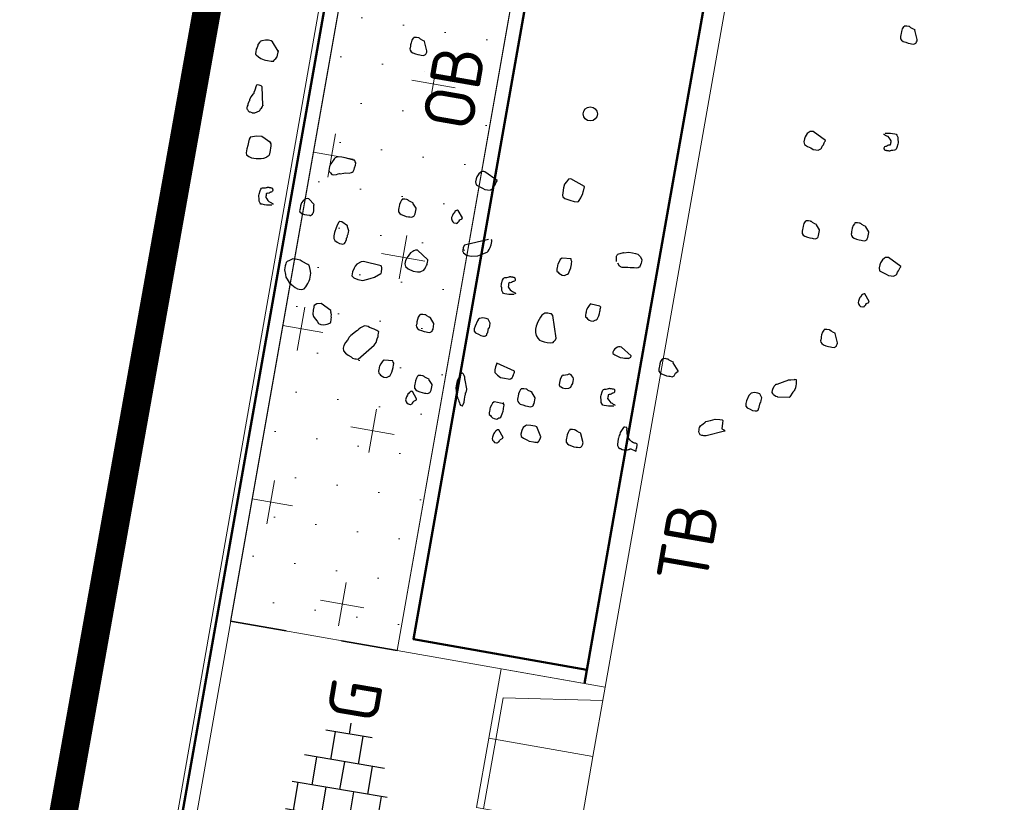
# Model space of a CAD drawing. Header units: metres. Extents: x 2514 to 227642, y 1683 to 852646.
# Tile 109 of 256: x 113808.42 to 113815.41, y 426261.75 to 426267.31. Entities that reach past the tile are written whole.
import ezdxf
from ezdxf.enums import TextEntityAlignment as Align
from ezdxf.lldxf.tags import DXFTag

# ---------------------------------------------------------------- set-up
doc = ezdxf.new("R2010")
doc.units = ezdxf.units.M
doc.linetypes.add('XX-CENTER', pattern=[8, 5, -1, 1, -1])
doc.linetypes.add('ZZ-HIDDEN-SO', pattern=[4, 2, -2])
for name, color, linetype, lineweight in [('B-WE-KG-GRENS_PERCEEL-GV', 252, 'KG-PERCEEL', 18), ('N-WE-GR-BOMENZAND-A-200', 32, 'Continuous', 18), ('N-WE-GR-BOMENZAND-G', 30, 'Continuous', 35), ('N-WE-GR-BOOM-S', 94, 'Continuous', 25), ('N-WE-KG-WERKGRENS-G', 7, 'XX-CENTER', 35), ('N-WE-VH-KANTOPSLUITING-T18', 1, 'Continuous', 18), ('N-WE-VH-KANTOPSLUITING_ACHTERKANTBAND-G', 1, 'Continuous', 50), ('N-WE-VH-KANTOPSLUITING_ELEMENT_INRIT-S', 2, 'Continuous', 9), ('N-WE-VH-KANTOPSLUITING_OPSLUITBAND_100X200-G', 1, 'Continuous', 18), ('N-WE-VH-KANTOPSLUITING_TROTTOIRBAND_130 150-G', 2, 'Continuous', 13), ('N-WE-VH-MATERIAALGRENS-G', 7, 'ZZ-HIDDEN-SO', 35), ('N-WE-VH-VERHARDING_TEGEL-S', 1, 'Continuous', 25)]:
    doc.layers.add(name, color=color, linetype=linetype, lineweight=lineweight)
doc.styles.add('NLCS-ISO', font='NLCS-ISO.ttf', dxfattribs={"height": 1.8})
doc.styles.add('NLCS-ISO-M200-T18', font='NLCS-ISO.ttf', dxfattribs={"height": 0.36})
doc.styles.get("Standard").update_dxf_attribs({"font": 'romans'})
tags = doc.linetypes.add('KG-PERCEEL', pattern='A,5.5,-2,["P",Standard,S=1.8,R=0,X=-0.5,Y=-0.9],-2,5.5,-2,[5,NLCS.SHX,S=0.75,R=0,X=0,Y=0],-2', length=19).pattern_tags.tags
tags[6] = DXFTag(74, 10)

# ---------------------------------------------------------------- blocks, each defined once
blk = doc.blocks.new('SVH-TEGEL_200X200_HALFST_KL-SO')
for p, q in [((0, -1.784), (0, 1.784)), ((-1, 1.5), (-2, 1.5)), ((-2, -1.441), (-2, 1.441)), ((-1, -1.705), (-1, 1.705)), ((1, 1.5), (0, 1.5)), ((1, -1.705), (1, 1.705)), ((2, -1.441), (2, 1.441)), ((-2, 1), (-3, 1)), ((-3, -0.835), (-3, 0.835)), ((0, 1), (-1, 1)), ((2, 1), (1, 1)), ((3, -0.835), (3, 0.835)), ((-3, 0.5), (-3.259, 0.5)), ((-1, 0.5), (-2, 0.5)), ((1, 0.5), (0, 0.5)), ((3, 0.5), (2, 0.5)), ((-2, 0), (-3, 0)), ((0, 0), (-1, 0)), ((2, 0), (1, 0)), ((3.395, 0), (3, 0)), ((-3, -0.5), (-3.259, -0.5)), ((-1, -0.5), (-2, -0.5)), ((1, -0.5), (0, -0.5)), ((3, -0.5), (2, -0.5)), ((-2, -1), (-2.811, -1)), ((0, -1), (-1, -1)), ((2, -1), (1, -1)), ((-1, -1.5), (-1.837, -1.5)), ((1, -1.5), (0, -1.5))]:
    blk.add_line(p, q)
at = {"style": 'NLCS-ISO'}
blk.add_attdef('FORMAAT', text='', height=1.8, dxfattribs=at).set_placement((-3.359, 0), align=Align.MIDDLE_RIGHT)
blk.add_attdef('KLEUR', text='', height=1.8, dxfattribs=at).set_placement((3.495, 0), align=Align.MIDDLE_LEFT)
at = {"style": 'NLCS-ISO', "flags": 1}
blk.add_attdef('FUNCTIE', text='', height=1.8, dxfattribs=at).set_placement((0.116, -3.585), align=Align.MIDDLE_CENTER)
blk = doc.blocks.new('SGR-BOOM_11')
at = {"flags": 128}
for points in [[(4.39, 1.844), (4.335, 1.968), (4.335, 1.975), (4.31, 1.981), (4.273, 1.993), (4.254, 2.005), (4.248, 2.005), (4.242, 2.005), (4.211, 2.005), (4.18, 1.999), (4.173, 1.999), (4.173, 1.993), (4.167, 1.987), (4.155, 1.956), (4.149, 1.919), (4.149, 1.888), (4.149, 1.869), (4.149, 1.844), (4.149, 1.832), (4.155, 1.813), (4.173, 1.795), (4.198, 1.783), (4.235, 1.776), (4.273, 1.77), (4.303, 1.77), (4.322, 1.77), (4.353, 1.77), (4.372, 1.783), (4.378, 1.789), (4.384, 1.795), (4.384, 1.807), (4.39, 1.826), (4.39, 1.838), (4.39, 1.844)], [(-2.44, 0.482), (-2.496, 0.606), (-2.496, 0.612), (-2.521, 0.618), (-2.558, 0.631), (-2.576, 0.643), (-2.583, 0.643), (-2.589, 0.643), (-2.62, 0.643), (-2.651, 0.637), (-2.657, 0.637), (-2.657, 0.631), (-2.663, 0.624), (-2.675, 0.594), (-2.682, 0.556), (-2.682, 0.525), (-2.682, 0.507), (-2.682, 0.482), (-2.682, 0.47), (-2.675, 0.451), (-2.657, 0.432), (-2.632, 0.42), (-2.595, 0.414), (-2.558, 0.408), (-2.527, 0.408), (-2.508, 0.408), (-2.477, 0.408), (-2.459, 0.42), (-2.453, 0.426), (-2.446, 0.432), (-2.446, 0.445), (-2.44, 0.464), (-2.44, 0.476), (-2.44, 0.482)], [(3.354, 0.207), (3.162, 0.3), (3.144, 0.3), (3.113, 0.294), (3.107, 0.282), (3.082, 0.257), (3.063, 0.207), (3.057, 0.176), (3.057, 0.133), (3.07, 0.096), (3.119, 0.077), (3.169, 0.065), (3.206, 0.052), (3.28, 0.052), (3.286, 0.059), (3.311, 0.077), (3.317, 0.09), (3.323, 0.12), (3.336, 0.139), (3.342, 0.17), (3.348, 0.189), (3.354, 0.201), (3.354, 0.207)], [(0.099, -1.029), (-0.112, -0.955), (-0.143, -0.967), (-0.167, -1.01), (-0.186, -1.047), (-0.192, -1.097), (-0.192, -1.171), (-0.192, -1.203), (-0.18, -1.227), (-0.149, -1.246), (-0.075, -1.258), (-0.013, -1.264), (0.031, -1.264), (0.049, -1.252), (0.055, -1.239), (0.074, -1.196), (0.08, -1.171), (0.092, -1.134), (0.092, -1.103), (0.092, -1.097), (0.099, -1.035), (0.099, -1.029)], [(3.492, -1.06), (3.437, -0.998), (3.437, -0.992), (3.412, -0.986), (3.375, -0.973), (3.356, -0.961), (3.35, -0.961), (3.344, -0.961), (3.313, -0.961), (3.282, -0.967), (3.276, -0.967), (3.276, -0.973), (3.269, -0.979), (3.257, -1.01), (3.251, -1.047), (3.251, -1.079), (3.251, -1.097), (3.251, -1.122), (3.251, -1.134), (3.257, -1.153), (3.276, -1.171), (3.3, -1.184), (3.338, -1.19), (3.375, -1.196), (3.406, -1.196), (3.424, -1.196), (3.455, -1.196), (3.474, -1.184), (3.48, -1.178), (3.486, -1.171), (3.486, -1.159), (3.492, -1.14), (3.492, -1.066), (3.492, -1.06)], [(4.186, -0.967), (4.13, -0.905), (4.13, -0.899), (4.105, -0.893), (4.068, -0.88), (4.05, -0.868), (4.044, -0.868), (4.037, -0.868), (4.006, -0.868), (3.975, -0.874), (3.969, -0.874), (3.969, -0.88), (3.963, -0.887), (3.95, -0.917), (3.944, -0.955), (3.944, -0.986), (3.944, -1.004), (3.944, -1.029), (3.944, -1.041), (3.95, -1.06), (3.969, -1.079), (3.994, -1.091), (4.031, -1.097), (4.068, -1.103), (4.099, -1.103), (4.118, -1.103), (4.149, -1.103), (4.167, -1.091), (4.173, -1.085), (4.18, -1.079), (4.18, -1.066), (4.186, -1.047), (4.186, -0.973), (4.186, -0.967)], [(-1.14, -1.159), (-1.332, -1.066), (-1.35, -1.066), (-1.381, -1.072), (-1.387, -1.085), (-1.412, -1.109), (-1.431, -1.159), (-1.437, -1.19), (-1.437, -1.233), (-1.425, -1.27), (-1.375, -1.289), (-1.325, -1.302), (-1.288, -1.314), (-1.214, -1.314), (-1.208, -1.307), (-1.183, -1.289), (-1.177, -1.277), (-1.171, -1.246), (-1.158, -1.227), (-1.152, -1.196), (-1.146, -1.178), (-1.14, -1.165), (-1.14, -1.159)], [(4.716, -1.371), (4.524, -1.278), (4.506, -1.278), (4.475, -1.285), (4.469, -1.297), (4.444, -1.322), (4.425, -1.371), (4.419, -1.402), (4.419, -1.446), (4.431, -1.483), (4.481, -1.501), (4.531, -1.514), (4.568, -1.526), (4.642, -1.526), (4.648, -1.52), (4.673, -1.501), (4.679, -1.489), (4.685, -1.458), (4.698, -1.44), (4.704, -1.409), (4.71, -1.39), (4.716, -1.377), (4.716, -1.371)], [(-2.205, -1.747), (-2.261, -1.685), (-2.261, -1.679), (-2.285, -1.673), (-2.323, -1.661), (-2.341, -1.648), (-2.347, -1.648), (-2.354, -1.648), (-2.384, -1.648), (-2.416, -1.654), (-2.422, -1.654), (-2.422, -1.661), (-2.428, -1.667), (-2.44, -1.698), (-2.446, -1.735), (-2.446, -1.766), (-2.446, -1.785), (-2.446, -1.809), (-2.446, -1.821), (-2.44, -1.84), (-2.422, -1.859), (-2.397, -1.871), (-2.36, -1.877), (-2.323, -1.884), (-2.292, -1.884), (-2.273, -1.884), (-2.242, -1.884), (-2.224, -1.871), (-2.217, -1.865), (-2.211, -1.859), (-2.211, -1.846), (-2.205, -1.828), (-2.205, -1.753), (-2.205, -1.747)], [(-1.534, -1.768), (-1.61, -1.673), (-1.617, -1.673), (-1.623, -1.673), (-1.635, -1.679), (-1.641, -1.685), (-1.654, -1.698), (-1.654, -1.704), (-1.666, -1.722), (-1.672, -1.735), (-1.678, -1.76), (-1.685, -1.791), (-1.685, -1.809), (-1.672, -1.834), (-1.66, -1.846), (-1.641, -1.859), (-1.61, -1.859), (-1.604, -1.859), (-1.586, -1.846), (-1.586, -1.84), (-1.579, -1.834), (-1.573, -1.821), (-1.573, -1.815), (-1.567, -1.803), (-1.534, -1.78), (-1.534, -1.774), (-1.534, -1.768)], [(-3.642, -1.945), (-3.728, -1.877), (-3.747, -1.877), (-3.772, -1.884), (-3.784, -1.896), (-3.803, -1.921), (-3.821, -1.952), (-3.827, -1.995), (-3.827, -2.038), (-3.827, -2.069), (-3.821, -2.082), (-3.79, -2.1), (-3.753, -2.107), (-3.716, -2.107), (-3.679, -2.107), (-3.673, -2.107), (-3.666, -2.107), (-3.642, -2.082), (-3.635, -2.069), (-3.629, -2.057), (-3.629, -2.032), (-3.642, -1.964), (-3.642, -1.958), (-3.642, -1.945)], [(4.359, -1.94), (4.283, -1.845), (4.277, -1.845), (4.27, -1.845), (4.258, -1.852), (4.252, -1.858), (4.239, -1.87), (4.239, -1.876), (4.227, -1.895), (4.221, -1.907), (4.215, -1.932), (4.209, -1.963), (4.209, -1.981), (4.221, -2.006), (4.233, -2.019), (4.252, -2.031), (4.283, -2.031), (4.289, -2.031), (4.308, -2.019), (4.308, -2.013), (4.314, -2.006), (4.32, -1.994), (4.32, -1.988), (4.326, -1.975), (4.359, -1.952), (4.359, -1.946), (4.359, -1.94)], [(0.086, -2.076), (-0.037, -2.088), (-0.044, -2.088), (-0.05, -2.094), (-0.062, -2.112), (-0.075, -2.144), (-0.087, -2.181), (-0.087, -2.2), (-0.087, -2.212), (-0.087, -2.23), (-0.087, -2.255), (-0.081, -2.28), (-0.062, -2.292), (-0.05, -2.305), (-0.025, -2.317), (0, -2.323), (0.037, -2.323), (0.062, -2.305), (0.074, -2.299), (0.086, -2.286), (0.099, -2.236), (0.105, -2.2), (0.105, -2.168), (0.105, -2.156), (0.105, -2.137), (0.105, -2.107), (0.092, -2.094), (0.086, -2.076)], [(-3.121, -2.162), (-3.208, -2.119), (-3.239, -2.119), (-3.245, -2.119), (-3.251, -2.131), (-3.264, -2.168), (-3.276, -2.218), (-3.289, -2.286), (-3.289, -2.335), (-3.282, -2.373), (-3.264, -2.398), (-3.227, -2.416), (-3.189, -2.428), (-3.159, -2.428), (-3.14, -2.428), (-3.121, -2.416), (-3.115, -2.398), (-3.109, -2.379), (-3.103, -2.354), (-3.103, -2.335), (-3.097, -2.323), (-3.097, -2.305), (-3.097, -2.292), (-3.097, -2.28), (-3.09, -2.274), (-3.09, -2.249), (-3.09, -2.23), (-3.121, -2.175), (-3.121, -2.162)], [(-1.914, -2.441), (-2.081, -2.329), (-2.112, -2.335), (-2.131, -2.348), (-2.143, -2.36), (-2.174, -2.385), (-2.211, -2.459), (-2.224, -2.503), (-2.224, -2.552), (-2.211, -2.59), (-2.168, -2.614), (-2.093, -2.633), (-2.031, -2.633), (-1.994, -2.626), (-1.982, -2.62), (-1.945, -2.596), (-1.939, -2.577), (-1.926, -2.558), (-1.926, -2.552), (-1.92, -2.521), (-1.914, -2.509), (-1.914, -2.497), (-1.914, -2.472), (-1.914, -2.453), (-1.914, -2.441)], [(4.019, -2.596), (3.963, -2.472), (3.963, -2.466), (3.938, -2.459), (3.901, -2.447), (3.882, -2.435), (3.876, -2.435), (3.87, -2.435), (3.839, -2.435), (3.808, -2.441), (3.802, -2.441), (3.802, -2.447), (3.796, -2.453), (3.783, -2.484), (3.777, -2.521), (3.777, -2.552), (3.777, -2.571), (3.777, -2.596), (3.777, -2.608), (3.783, -2.626), (3.802, -2.645), (3.827, -2.658), (3.864, -2.664), (3.901, -2.67), (3.932, -2.67), (3.95, -2.67), (3.982, -2.67), (4, -2.658), (4.006, -2.651), (4.012, -2.645), (4.012, -2.633), (4.019, -2.614), (4.019, -2.602), (4.019, -2.596)], [(-2.552, -2.639), (-2.812, -2.62), (-2.843, -2.633), (-2.898, -2.676), (-2.917, -2.707), (-2.923, -2.738), (-2.936, -2.794), (-2.936, -2.85), (-2.905, -2.874), (-2.843, -2.887), (-2.775, -2.887), (-2.675, -2.843), (-2.62, -2.812), (-2.539, -2.744), (-2.533, -2.744), (-2.533, -2.726), (-2.533, -2.713), (-2.533, -2.689), (-2.539, -2.658), (-2.545, -2.651), (-2.552, -2.639)], [(-3.58, -2.8), (-3.666, -2.769), (-3.697, -2.757), (-3.741, -2.757), (-3.765, -2.757), (-3.784, -2.757), (-3.803, -2.757), (-3.846, -2.788), (-3.877, -2.806), (-3.889, -2.825), (-3.889, -2.843), (-3.895, -2.874), (-3.895, -2.93), (-3.871, -2.992), (-3.858, -3.029), (-3.833, -3.054), (-3.796, -3.097), (-3.753, -3.122), (-3.704, -3.153), (-3.666, -3.165), (-3.642, -3.165), (-3.611, -3.165), (-3.592, -3.159), (-3.574, -3.147), (-3.555, -3.116), (-3.536, -3.066), (-3.524, -3.023), (-3.518, -2.998), (-3.518, -2.973), (-3.518, -2.912), (-3.536, -2.862), (-3.561, -2.806), (-3.567, -2.806), (-3.574, -2.8), (-3.58, -2.8)], [(0.607, -2.664), (0.477, -2.658), (0.47, -2.658), (0.464, -2.664), (0.452, -2.682), (0.439, -2.713), (0.427, -2.75), (0.427, -2.769), (0.427, -2.782), (0.427, -2.8), (0.427, -2.825), (0.433, -2.85), (0.452, -2.862), (0.464, -2.874), (0.489, -2.887), (0.514, -2.893), (0.551, -2.893), (0.576, -2.874), (0.588, -2.868), (0.6, -2.856), (0.613, -2.806), (0.619, -2.769), (0.619, -2.738), (0.619, -2.726), (0.619, -2.707), (0.619, -2.676), (0.607, -2.664), (0.607, -2.664)], [(0.074, -3.221), (-0.031, -2.912), (-0.05, -2.893), (-0.068, -2.893), (-0.087, -2.893), (-0.106, -2.893), (-0.149, -2.899), (-0.161, -2.912), (-0.186, -2.936), (-0.199, -2.967), (-0.223, -3.035), (-0.236, -3.104), (-0.236, -3.147), (-0.229, -3.19), (-0.211, -3.233), (-0.186, -3.264), (-0.155, -3.289), (-0.13, -3.296), (-0.087, -3.302), (-0.044, -3.302), (0.006, -3.302), (0.043, -3.289), (0.049, -3.271), (0.068, -3.246), (0.074, -3.221)], [(-1.672, -3.314), (-1.728, -3.252), (-1.728, -3.246), (-1.753, -3.24), (-1.79, -3.227), (-1.809, -3.215), (-1.815, -3.215), (-1.821, -3.215), (-1.852, -3.215), (-1.883, -3.221), (-1.889, -3.221), (-1.889, -3.227), (-1.895, -3.233), (-1.908, -3.264), (-1.914, -3.302), (-1.914, -3.332), (-1.914, -3.351), (-1.914, -3.376), (-1.914, -3.388), (-1.908, -3.407), (-1.889, -3.425), (-1.864, -3.438), (-1.827, -3.444), (-1.79, -3.45), (-1.759, -3.45), (-1.74, -3.45), (-1.71, -3.45), (-1.691, -3.438), (-1.685, -3.432), (-1.678, -3.425), (-1.678, -3.413), (-1.672, -3.395), (-1.672, -3.32), (-1.672, -3.314)], [(-0.886, -3.24), (-0.886, -3.209), (-0.886, -3.172), (-0.905, -3.147), (-0.923, -3.122), (-0.954, -3.116), (-1.004, -3.116), (-1.047, -3.134), (-1.059, -3.147), (-1.072, -3.172), (-1.09, -3.252), (-1.096, -3.289), (-1.096, -3.296), (-1.09, -3.326), (-1.066, -3.345), (-1.022, -3.357), (-0.985, -3.37), (-0.948, -3.37), (-0.942, -3.37), (-0.935, -3.37), (-0.923, -3.364), (-0.911, -3.351), (-0.905, -3.345), (-0.905, -3.339), (-0.905, -3.332), (-0.905, -3.32), (-0.898, -3.314), (-0.898, -3.308), (-0.898, -3.246), (-0.892, -3.24), (-0.886, -3.24)], [(1.164, -3.283), (1.009, -3.184), (0.99, -3.184), (0.966, -3.19), (0.953, -3.196), (0.922, -3.227), (0.91, -3.246), (0.898, -3.277), (0.904, -3.296), (0.935, -3.308), (0.966, -3.32), (1.015, -3.332), (1.052, -3.332), (1.077, -3.332), (1.127, -3.326), (1.133, -3.326), (1.164, -3.302), (1.164, -3.296), (1.164, -3.289), (1.164, -3.283)], [(3.475, -3.479), (3.319, -3.5), (3.313, -3.5), (3.288, -3.5), (3.251, -3.481), (3.238, -3.463), (3.226, -3.45), (3.226, -3.419), (3.226, -3.401), (3.238, -3.357), (3.257, -3.332), (3.257, -3.326), (3.276, -3.32), (3.381, -3.258), (3.406, -3.246), (3.424, -3.233), (3.455, -3.227), (3.511, -3.215), (3.511, -3.209), (3.529, -3.209), (3.536, -3.233), (3.536, -3.252), (3.542, -3.277), (3.542, -3.296), (3.542, -3.326), (3.536, -3.351), (3.529, -3.37), (3.529, -3.376), (3.517, -3.395), (3.487, -3.467), (3.481, -3.473), (3.475, -3.479)], [(-3.146, -3.388), (-3.301, -3.314), (-3.357, -3.326), (-3.394, -3.357), (-3.394, -3.37), (-3.394, -3.382), (-3.394, -3.425), (-3.388, -3.481), (-3.375, -3.512), (-3.344, -3.543), (-3.313, -3.568), (-3.289, -3.599), (-3.251, -3.605), (-3.208, -3.605), (-3.165, -3.587), (-3.128, -3.568), (-3.121, -3.562), (-3.121, -3.543), (-3.121, -3.518), (-3.121, -3.5), (-3.121, -3.481), (-3.128, -3.463), (-3.128, -3.444), (-3.134, -3.425), (-3.14, -3.413), (-3.14, -3.401), (-3.146, -3.401), (-3.146, -3.395), (-3.146, -3.388)], [(1.858, -3.378), (1.771, -3.277), (1.771, -3.271), (1.746, -3.264), (1.709, -3.252), (1.69, -3.24), (1.684, -3.24), (1.678, -3.24), (1.647, -3.24), (1.616, -3.246), (1.61, -3.246), (1.61, -3.252), (1.603, -3.258), (1.591, -3.289), (1.585, -3.326), (1.585, -3.357), (1.585, -3.376), (1.585, -3.401), (1.585, -3.413), (1.591, -3.432), (1.61, -3.45), (1.635, -3.463), (1.672, -3.469), (1.709, -3.475), (1.74, -3.475), (1.758, -3.475), (1.789, -3.475), (1.808, -3.463), (1.814, -3.456), (1.82, -3.45), (1.82, -3.438), (1.827, -3.419), (1.858, -3.384), (1.858, -3.378)], [(3.095, -3.619), (3.095, -3.588), (3.095, -3.551), (3.077, -3.526), (3.058, -3.502), (3.027, -3.495), (2.978, -3.495), (2.934, -3.514), (2.922, -3.526), (2.91, -3.551), (2.891, -3.632), (2.885, -3.669), (2.885, -3.675), (2.891, -3.706), (2.916, -3.725), (2.959, -3.737), (2.996, -3.749), (3.033, -3.749), (3.039, -3.749), (3.046, -3.749), (3.058, -3.743), (3.07, -3.731), (3.077, -3.725), (3.077, -3.718), (3.077, -3.712), (3.077, -3.7), (3.083, -3.694), (3.083, -3.687), (3.083, -3.626), (3.089, -3.619), (3.095, -3.619)], [(-0.428, -3.785), (-0.694, -3.716), (-0.7, -3.747), (-0.706, -3.772), (-0.706, -3.815), (-0.7, -3.853), (-0.657, -3.884), (-0.607, -3.909), (-0.552, -3.909), (-0.496, -3.909), (-0.477, -3.909), (-0.465, -3.902), (-0.446, -3.884), (-0.44, -3.865), (-0.44, -3.853), (-0.434, -3.846), (-0.434, -3.834), (-0.428, -3.815), (-0.428, -3.797), (-0.428, -3.791), (-0.428, -3.785)], [(0.322, -3.704), (0.266, -3.723), (0.26, -3.723), (0.247, -3.729), (0.235, -3.766), (0.229, -3.791), (0.229, -3.834), (0.229, -3.865), (0.241, -3.89), (0.26, -3.89), (0.285, -3.902), (0.322, -3.902), (0.371, -3.89), (0.396, -3.871), (0.402, -3.846), (0.415, -3.815), (0.415, -3.779), (0.415, -3.76), (0.415, -3.747), (0.408, -3.729), (0.402, -3.723), (0.384, -3.711), (0.371, -3.698), (0.353, -3.692), (0.34, -3.692), (0.322, -3.704)], [(-2.155, -3.939), (-2.279, -3.952), (-2.285, -3.952), (-2.292, -3.958), (-2.304, -3.977), (-2.316, -4.008), (-2.329, -4.045), (-2.329, -4.063), (-2.329, -4.076), (-2.329, -4.094), (-2.329, -4.119), (-2.323, -4.144), (-2.304, -4.156), (-2.292, -4.169), (-2.267, -4.181), (-2.242, -4.187), (-2.205, -4.187), (-2.18, -4.169), (-2.168, -4.162), (-2.155, -4.15), (-2.143, -4.101), (-2.137, -4.063), (-2.137, -4.032), (-2.137, -4.02), (-2.137, -4.002), (-2.137, -3.97), (-2.149, -3.958), (-2.155, -3.939)], [(-1.053, -4.15), (-1.096, -4.032), (-1.103, -4.02), (-1.109, -3.989), (-1.121, -3.97), (-1.134, -3.952), (-1.152, -3.939), (-1.158, -3.939), (-1.171, -3.952), (-1.189, -4.014), (-1.208, -4.063), (-1.208, -4.107), (-1.208, -4.162), (-1.196, -4.206), (-1.177, -4.255), (-1.158, -4.299), (-1.14, -4.323), (-1.134, -4.342), (-1.121, -4.361), (-1.115, -4.379), (-1.103, -4.392), (-1.078, -4.398), (-1.072, -4.398), (-1.066, -4.379), (-1.059, -4.342), (-1.059, -4.299), (-1.059, -4.268), (-1.059, -4.243), (-1.059, -4.23), (-1.059, -4.224), (-1.059, -4.206), (-1.053, -4.2), (-1.053, -4.156), (-1.053, -4.15)], [(-0.075, -4.107), (-0.13, -4.045), (-0.13, -4.038), (-0.155, -4.032), (-0.192, -4.02), (-0.211, -4.008), (-0.217, -4.008), (-0.223, -4.008), (-0.254, -4.008), (-0.285, -4.014), (-0.291, -4.014), (-0.291, -4.02), (-0.298, -4.026), (-0.31, -4.057), (-0.316, -4.094), (-0.316, -4.125), (-0.316, -4.144), (-0.316, -4.169), (-0.316, -4.181), (-0.31, -4.2), (-0.291, -4.218), (-0.267, -4.23), (-0.229, -4.237), (-0.192, -4.243), (-0.161, -4.243), (-0.143, -4.243), (-0.112, -4.243), (-0.093, -4.23), (-0.087, -4.224), (-0.081, -4.218), (-0.081, -4.206), (-0.075, -4.187), (-0.075, -4.113), (-0.075, -4.107)], [(-1.548, -4.175), (-1.604, -4.113), (-1.604, -4.107), (-1.629, -4.101), (-1.666, -4.088), (-1.685, -4.076), (-1.691, -4.076), (-1.697, -4.076), (-1.728, -4.076), (-1.759, -4.082), (-1.765, -4.082), (-1.765, -4.088), (-1.772, -4.094), (-1.784, -4.125), (-1.79, -4.162), (-1.79, -4.193), (-1.79, -4.212), (-1.79, -4.237), (-1.79, -4.249), (-1.784, -4.268), (-1.765, -4.286), (-1.74, -4.299), (-1.703, -4.305), (-1.666, -4.311), (-1.635, -4.311), (-1.617, -4.311), (-1.586, -4.311), (-1.567, -4.299), (-1.561, -4.293), (-1.555, -4.286), (-1.555, -4.274), (-1.548, -4.255), (-1.548, -4.181), (-1.548, -4.175)], [(-1.73, -4.414), (-1.807, -4.319), (-1.813, -4.319), (-1.819, -4.319), (-1.831, -4.326), (-1.837, -4.332), (-1.85, -4.344), (-1.85, -4.351), (-1.862, -4.369), (-1.868, -4.381), (-1.875, -4.406), (-1.881, -4.437), (-1.881, -4.455), (-1.868, -4.48), (-1.856, -4.493), (-1.837, -4.505), (-1.807, -4.505), (-1.8, -4.505), (-1.782, -4.493), (-1.782, -4.487), (-1.775, -4.48), (-1.769, -4.468), (-1.769, -4.462), (-1.763, -4.45), (-1.73, -4.426), (-1.73, -4.42), (-1.73, -4.414)], [(0.706, -4.62), (0.65, -4.497), (0.65, -4.491), (0.625, -4.484), (0.588, -4.472), (0.569, -4.46), (0.563, -4.46), (0.557, -4.46), (0.526, -4.46), (0.495, -4.466), (0.489, -4.466), (0.489, -4.472), (0.483, -4.478), (0.47, -4.509), (0.464, -4.546), (0.464, -4.577), (0.464, -4.596), (0.464, -4.62), (0.464, -4.633), (0.47, -4.652), (0.489, -4.67), (0.514, -4.683), (0.551, -4.689), (0.588, -4.695), (0.619, -4.695), (0.637, -4.695), (0.668, -4.695), (0.687, -4.683), (0.693, -4.676), (0.699, -4.67), (0.699, -4.658), (0.706, -4.639), (0.706, -4.627), (0.706, -4.62)], [(-0.427, -4.739), (-0.503, -4.644), (-0.509, -4.644), (-0.515, -4.644), (-0.528, -4.65), (-0.534, -4.657), (-0.546, -4.669), (-0.546, -4.675), (-0.559, -4.694), (-0.565, -4.706), (-0.571, -4.731), (-0.577, -4.762), (-0.577, -4.78), (-0.565, -4.805), (-0.552, -4.818), (-0.534, -4.83), (-0.503, -4.83), (-0.497, -4.83), (-0.478, -4.818), (-0.478, -4.812), (-0.472, -4.805), (-0.466, -4.793), (-0.466, -4.787), (-0.459, -4.774), (-0.427, -4.751), (-0.427, -4.745), (-0.427, -4.739)]]:
    blk.add_lwpolyline(points, close=True, dxfattribs=at)
for points in [[(4.17, 0.456), (4.244, 0.468), (4.275, 0.468), (4.306, 0.468), (4.325, 0.468), (4.337, 0.456), (4.356, 0.431), (4.362, 0.394), (4.375, 0.369), (4.375, 0.35), (4.375, 0.332), (4.368, 0.282), (4.362, 0.258), (4.356, 0.245), (4.343, 0.239), (4.319, 0.233), (4.3, 0.226), (4.288, 0.221), (4.282, 0.221), (4.275, 0.214), (4.269, 0.214), (4.263, 0.214), (4.257, 0.214), (4.251, 0.214), (4.238, 0.214), (4.232, 0.214), (4.226, 0.214), (4.22, 0.214), (4.207, 0.214), (4.201, 0.221), (4.201, 0.226), (4.195, 0.239), (4.195, 0.245), (4.195, 0.258), (4.201, 0.27), (4.213, 0.276), (4.22, 0.276), (4.226, 0.282), (4.238, 0.295), (4.251, 0.301), (4.263, 0.301), (4.275, 0.307), (4.275, 0.313), (4.275, 0.32), (4.275, 0.332), (4.275, 0.338), (4.275, 0.344), (4.275, 0.363), (4.257, 0.381), (4.238, 0.4), (4.22, 0.413), (4.201, 0.419), (4.183, 0.425), (4.17, 0.431), (4.164, 0.431), (4.158, 0.431), (4.158, 0.437), (4.158, 0.443)], [(-4.521, 0.11), (-4.62, 0.228), (-4.645, 0.241), (-4.682, 0.241), (-4.725, 0.234), (-4.775, 0.216), (-4.787, 0.209), (-4.793, 0.203), (-4.8, 0.191), (-4.818, 0.154), (-4.818, 0.141), (-4.824, 0.11), (-4.831, 0.086), (-4.831, 0.049), (-4.831, 0.024), (-4.831, 0.017), (-4.818, 0.005), (-4.781, -0.013), (-4.744, -0.032), (-4.694, -0.044), (-4.676, -0.044), (-4.645, -0.044), (-4.595, -0.044), (-4.558, -0.038), (-4.558, -0.032), (-4.552, -0.019), (-4.533, 0.005), (-4.521, 0.03), (-4.521, 0.055), (-4.515, 0.117), (-4.515, 0.117), (-4.521, 0.11), (-4.515, 0.117), (-4.515, 0.117), (-4.521, 0.117)], [(-4.601, -0.682), (-4.657, -0.428), (-4.67, -0.416), (-4.701, -0.409), (-4.725, -0.409), (-4.738, -0.416), (-4.744, -0.428), (-4.75, -0.49), (-4.756, -0.527), (-4.756, -0.533), (-4.756, -0.54), (-4.762, -0.546), (-4.769, -0.552), (-4.787, -0.589), (-4.8, -0.633), (-4.8, -0.651), (-4.806, -0.664), (-4.806, -0.682), (-4.812, -0.682), (-4.812, -0.688), (-4.812, -0.701), (-4.812, -0.719), (-4.818, -0.732), (-4.818, -0.744), (-4.818, -0.75), (-4.818, -0.769), (-4.806, -0.781), (-4.793, -0.794), (-4.775, -0.806), (-4.762, -0.806), (-4.738, -0.812), (-4.732, -0.812), (-4.694, -0.806), (-4.663, -0.788), (-4.632, -0.769), (-4.632, -0.763), (-4.632, -0.756), (-4.626, -0.756), (-4.626, -0.738), (-4.614, -0.725), (-4.601, -0.701), (-4.601, -0.682), (-4.601, -0.682), (-4.601, -0.688)], [(-4.397, -1.19), (-4.539, -1.122), (-4.614, -1.128), (-4.67, -1.147), (-4.701, -1.159), (-4.701, -1.165), (-4.707, -1.19), (-4.713, -1.233), (-4.713, -1.283), (-4.719, -1.332), (-4.719, -1.388), (-4.707, -1.413), (-4.67, -1.431), (-4.632, -1.444), (-4.595, -1.444), (-4.564, -1.444), (-4.533, -1.438), (-4.496, -1.431), (-4.459, -1.419), (-4.422, -1.401), (-4.416, -1.388), (-4.391, -1.363), (-4.385, -1.345), (-4.385, -1.32), (-4.385, -1.295), (-4.385, -1.258), (-4.385, -1.233), (-4.391, -1.203), (-4.409, -1.178), (-4.422, -1.171)], [(-3.177, -1.227), (-3.32, -1.215), (-3.344, -1.215), (-3.369, -1.215), (-3.425, -1.221), (-3.437, -1.227), (-3.462, -1.239), (-3.468, -1.252), (-3.505, -1.332), (-3.518, -1.376), (-3.518, -1.406), (-3.518, -1.431), (-3.505, -1.45), (-3.487, -1.462), (-3.468, -1.481), (-3.437, -1.481), (-3.4, -1.469), (-3.381, -1.456), (-3.363, -1.45), (-3.351, -1.45), (-3.301, -1.431), (-3.276, -1.425), (-3.227, -1.419), (-3.196, -1.406), (-3.189, -1.401), (-3.177, -1.388), (-3.165, -1.357), (-3.165, -1.332), (-3.159, -1.295), (-3.159, -1.264), (-3.159, -1.258), (-3.171, -1.246), (-3.177, -1.233), (-3.177, -1.227), (-3.183, -1.227), (-3.196, -1.227), (-3.196, -1.221)], [(-4.23, -2.057), (-4.304, -2.069), (-4.335, -2.069), (-4.366, -2.069), (-4.385, -2.069), (-4.397, -2.057), (-4.416, -2.032), (-4.422, -1.995), (-4.434, -1.97), (-4.434, -1.952), (-4.434, -1.933), (-4.428, -1.884), (-4.422, -1.859), (-4.416, -1.846), (-4.403, -1.84), (-4.379, -1.834), (-4.36, -1.828), (-4.348, -1.821), (-4.341, -1.821), (-4.335, -1.815), (-4.329, -1.815), (-4.323, -1.815), (-4.317, -1.815), (-4.31, -1.815), (-4.298, -1.815), (-4.292, -1.815), (-4.286, -1.815), (-4.28, -1.815), (-4.267, -1.815), (-4.261, -1.821), (-4.261, -1.828), (-4.255, -1.84), (-4.255, -1.846), (-4.255, -1.859), (-4.261, -1.871), (-4.273, -1.877), (-4.28, -1.877), (-4.286, -1.884), (-4.298, -1.896), (-4.31, -1.902), (-4.323, -1.902), (-4.335, -1.908), (-4.335, -1.914), (-4.335, -1.921), (-4.335, -1.933), (-4.335, -1.939), (-4.335, -1.945), (-4.335, -1.964), (-4.317, -1.983), (-4.298, -2.001), (-4.28, -2.013), (-4.261, -2.02), (-4.242, -2.026), (-4.23, -2.032), (-4.224, -2.032), (-4.218, -2.032), (-4.218, -2.038), (-4.218, -2.044)], [(0.73, -2.001), (0.718, -1.933), (0.718, -1.927), (0.718, -1.914), (0.724, -1.908), (0.724, -1.902), (0.73, -1.896), (0.805, -1.859), (0.811, -1.859), (0.879, -1.84), (0.929, -1.84), (0.972, -1.84), (1.009, -1.846), (1.052, -1.877), (1.077, -1.914), (1.077, -1.945), (1.077, -1.964), (1.065, -2.013), (1.065, -2.026), (1.059, -2.026), (1.046, -2.038), (1.028, -2.044), (0.99, -2.044), (0.935, -2.057), (0.904, -2.057), (0.867, -2.063), (0.842, -2.069), (0.836, -2.069), (0.823, -2.069), (0.798, -2.063), (0.78, -2.057), (0.752, -2.021)], [(-1.115, -2.008), (-1.437, -2.144), (-1.449, -2.181), (-1.449, -2.2), (-1.449, -2.23), (-1.431, -2.255), (-1.387, -2.28), (-1.319, -2.28), (-1.226, -2.261), (-1.158, -2.218), (-1.103, -2.187), (-1.09, -2.168), (-1.084, -2.144), (-1.072, -2.112), (-1.066, -2.076), (-1.066, -2.051), (-1.066, -2.026), (-1.066, -2.008), (-1.072, -2.008), (-1.072, -2.001), (-1.072, -1.995)], [(-0.62, -2.713), (-0.694, -2.726), (-0.725, -2.726), (-0.756, -2.726), (-0.774, -2.726), (-0.787, -2.713), (-0.805, -2.689), (-0.812, -2.651), (-0.824, -2.626), (-0.824, -2.608), (-0.824, -2.59), (-0.818, -2.54), (-0.812, -2.515), (-0.805, -2.503), (-0.793, -2.497), (-0.768, -2.491), (-0.75, -2.484), (-0.737, -2.478), (-0.731, -2.478), (-0.725, -2.472), (-0.719, -2.472), (-0.713, -2.472), (-0.706, -2.472), (-0.7, -2.472), (-0.688, -2.472), (-0.681, -2.472), (-0.675, -2.472), (-0.669, -2.472), (-0.657, -2.472), (-0.651, -2.478), (-0.651, -2.484), (-0.644, -2.497), (-0.644, -2.503), (-0.644, -2.515), (-0.651, -2.527), (-0.663, -2.534), (-0.669, -2.534), (-0.675, -2.54), (-0.688, -2.552), (-0.7, -2.558), (-0.713, -2.558), (-0.725, -2.565), (-0.725, -2.571), (-0.725, -2.577), (-0.725, -2.59), (-0.725, -2.596), (-0.725, -2.602), (-0.725, -2.62), (-0.706, -2.639), (-0.688, -2.658), (-0.669, -2.67), (-0.651, -2.676), (-0.632, -2.682), (-0.62, -2.689), (-0.613, -2.689), (-0.607, -2.689), (-0.607, -2.695), (-0.607, -2.701)], [(-2.645, -4.002), (-2.453, -3.766), (-2.434, -3.723), (-2.428, -3.667), (-2.422, -3.636), (-2.422, -3.617), (-2.422, -3.587), (-2.422, -3.568), (-2.453, -3.555), (-2.496, -3.543), (-2.564, -3.531), (-2.583, -3.518), (-2.589, -3.518), (-2.607, -3.518), (-2.638, -3.518), (-2.657, -3.531), (-2.688, -3.555), (-2.707, -3.58), (-2.725, -3.599), (-2.744, -3.617), (-2.769, -3.648), (-2.806, -3.686), (-2.824, -3.716), (-2.83, -3.723), (-2.843, -3.76), (-2.861, -3.797), (-2.88, -3.846), (-2.88, -3.884), (-2.868, -3.921), (-2.836, -3.946), (-2.793, -3.97), (-2.75, -3.983), (-2.725, -4.002), (-2.694, -4.002), (-2.675, -4.002), (-2.651, -4.002), (-2.645, -4.002), (-2.638, -4.002)], [(1.046, -4.032), (0.972, -4.045), (0.941, -4.045), (0.91, -4.045), (0.891, -4.045), (0.879, -4.032), (0.86, -4.008), (0.854, -3.97), (0.842, -3.946), (0.842, -3.927), (0.842, -3.909), (0.848, -3.859), (0.854, -3.834), (0.86, -3.822), (0.873, -3.815), (0.898, -3.81), (0.916, -3.803), (0.929, -3.797), (0.935, -3.797), (0.941, -3.791), (0.947, -3.791), (0.953, -3.791), (0.96, -3.791), (0.966, -3.791), (0.978, -3.791), (0.984, -3.791), (0.99, -3.791), (0.997, -3.791), (1.009, -3.791), (1.015, -3.797), (1.015, -3.803), (1.021, -3.815), (1.021, -3.822), (1.021, -3.834), (1.015, -3.846), (1.003, -3.853), (0.997, -3.853), (0.99, -3.859), (0.978, -3.871), (0.966, -3.878), (0.953, -3.878), (0.941, -3.884), (0.941, -3.89), (0.941, -3.896), (0.941, -3.909), (0.941, -3.915), (0.941, -3.921), (0.941, -3.939), (0.96, -3.958), (0.978, -3.977), (0.997, -3.989), (1.015, -3.995), (1.034, -4.002), (1.046, -4.008), (1.052, -4.008), (1.059, -4.008), (1.059, -4.014), (1.059, -4.02)], [(2.654, -4.108), (2.409, -4.218), (2.378, -4.224), (2.365, -4.224), (2.347, -4.224), (2.322, -4.218), (2.303, -4.193), (2.297, -4.175), (2.297, -4.156), (2.297, -4.138), (2.297, -4.119), (2.309, -4.094), (2.328, -4.07), (2.334, -4.063), (2.365, -4.032), (2.371, -4.02), (2.433, -3.995), (2.495, -3.964), (2.563, -3.958), (2.594, -3.958), (2.607, -3.964), (2.607, -4.002), (2.613, -4.045), (2.613, -4.076), (2.613, -4.082), (2.654, -4.096), (2.654, -4.102), (2.654, -4.108), (2.654, -4.114)], [(-0.502, -4.268), (-0.632, -4.261), (-0.638, -4.261), (-0.644, -4.268), (-0.657, -4.286), (-0.669, -4.317), (-0.681, -4.354), (-0.681, -4.373), (-0.681, -4.385), (-0.681, -4.404), (-0.681, -4.429), (-0.675, -4.453), (-0.657, -4.466), (-0.644, -4.478), (-0.62, -4.491), (-0.595, -4.497), (-0.558, -4.497), (-0.533, -4.478), (-0.52, -4.472), (-0.508, -4.46), (-0.496, -4.41), (-0.49, -4.373), (-0.49, -4.342), (-0.49, -4.329), (-0.49, -4.311), (-0.49, -4.28), (-0.502, -4.268), (-0.508, -4.249)], [(1.381, -4.596), (1.374, -4.596), (1.381, -4.584), (1.467, -4.608), (1.467, -4.602), (1.467, -4.584), (1.467, -4.565), (1.467, -4.552), (1.467, -4.521), (1.467, -4.503), (1.461, -4.503), (1.442, -4.497), (1.424, -4.497), (1.412, -4.497), (1.387, -4.484), (1.356, -4.466), (1.325, -4.435), (1.313, -4.41), (1.3, -4.385), (1.294, -4.354), (1.288, -4.329), (1.288, -4.317), (1.288, -4.305), (1.282, -4.305), (1.282, -4.299), (1.251, -4.299), (1.238, -4.299), (1.232, -4.305), (1.213, -4.354), (1.201, -4.385), (1.201, -4.41), (1.195, -4.429), (1.189, -4.466), (1.189, -4.478), (1.189, -4.521), (1.189, -4.552), (1.195, -4.571), (1.213, -4.596), (1.232, -4.608), (1.244, -4.608), (1.269, -4.615), (1.294, -4.615), (1.313, -4.615), (1.319, -4.615), (1.331, -4.615), (1.356, -4.602), (1.362, -4.602), (1.362, -4.596), (1.374, -4.596)], [(0.099, -4.639), (0.018, -4.509), (-0.007, -4.503), (-0.037, -4.503), (-0.068, -4.503), (-0.13, -4.509), (-0.143, -4.521), (-0.167, -4.552), (-0.18, -4.596), (-0.186, -4.652), (-0.174, -4.683), (-0.137, -4.701), (-0.087, -4.714), (-0.05, -4.726), (0.012, -4.726), (0.031, -4.726), (0.049, -4.726), (0.062, -4.726), (0.08, -4.708), (0.086, -4.701), (0.099, -4.652), (0.099, -4.639), (0.105, -4.639)]]:
    blk.add_lwpolyline(points, dxfattribs=at)
blk.add_circle((0, 0), 0.1)
blk = doc.blocks.new('N-SVH-INRITELEMENT_130 150_180X750X500_MIDDEN')
for p, q in [((0, 0), (0, 0.75)), ((0.5, 0.75), (0, 0.75)), ((0.5, 0.7), (0, 0.7)), ((0.5, 0), (0.5, 0.75)), ((0.5, 0), (0, 0))]:
    blk.add_line(p, q)
blk = doc.blocks.new('N-SVH-INRITELEMENT_130 150_180X750X500_RECHTS')
for p, q in [((0, 0), (0, 0.75)), ((0.5, 0.75), (0, 0.75)), ((0.3, 0.7), (0, 0.7)), ((0.4053, 0), (0.3, 0.7)), ((0.5, 0), (0.5, 0.75)), ((0.5, 0), (0, 0))]:
    blk.add_line(p, q)

msp = doc.modelspace()

# ---------------------------------------------------------------- hatches: boundary and pattern name
at = {"layer": 'N-WE-GR-BOMENZAND-A-200', "lineweight": 5, "ltscale": 0.2}
h = msp.add_hatch(dxfattribs=at)
h.set_pattern_fill('AGR-BOMENZAND-SO', color=252, scale=0.2, pattern_type=2)
h.set_pattern_definition([(350.050047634, (0, 0), (0.1503322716, 0.2782089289), [0, -0.3]), (350.05004763, (0, 0), (0.7235918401, 0.5076069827), [0.3125, -0.9375]), (80.05004763, (0.1269, -0.1809), (-0.5076069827, 0.7235918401), [0.3125, -0.9375])])
h.paths.add_polyline_path([(113811.3099, 426270.9131), (113812.4916, 426270.7046), (113811.1024, 426262.8321), (113809.9206, 426263.0406)])

# ---------------------------------------------------------------- linework, layer by layer
at = {"layer": 'B-WE-KG-GRENS_PERCEEL-GV', "ltscale": 0.2}
msp.add_lwpolyline([(113809.184, 426259.627), (113811.261, 426271.452), (113797.523, 426273.865), (113797.569, 426274.131), (113787.333, 426275.913), (113785.226, 426263.799)], close=True, dxfattribs=at)
at = {"layer": 'N-WE-GR-BOMENZAND-G', "lineweight": 5, "ltscale": 0.2, "flags": 128}
msp.add_lwpolyline([(113811.3099, 426270.9131), (113812.4916, 426270.7046), (113811.1024, 426262.8321), (113809.9206, 426263.0406)], close=True, dxfattribs=at)
at = {"layer": 'N-WE-KG-WERKGRENS-G', "ltscale": 0.5, "const_width": 0.2, "flags": 128}
msp.add_lwpolyline([(113796.56, 426314.1186), (113817.4284, 426310.3084), (113808.5438, 426260.62), (113786.0695, 426264.6385), (113790.1358, 426286.8001), (113791.9153, 426286.4736)], close=True, dxfattribs=at)
at = {"layer": 'N-WE-VH-KANTOPSLUITING_ACHTERKANTBAND-G', "ltscale": 0.2}
for points in [[(113786.457, 426271.04), (113789.3844, 426287.7371), (113791.3253, 426287.3969), (113796.1279, 426314.7903), (113818.2632, 426310.8927), (113809.2128, 426259.6045)], [(113813.8211, 426270.4702), (113812.6701, 426263.9474), (113812.4319, 426262.5975)]]:
    msp.add_lwpolyline(points, dxfattribs=at)
at = {"layer": 'N-WE-VH-KANTOPSLUITING_ACHTERKANTBAND-G', "ltscale": 0.2, "flags": 128}
msp.add_lwpolyline([(113812.4493, 426262.6959), (113811.2182, 426262.9132), (113812.5727, 426270.5888), (113813.8037, 426270.3717)], dxfattribs=at)
at = {"layer": 'N-WE-VH-KANTOPSLUITING_OPSLUITBAND_100X200-G'}
msp.add_line((113812.4916, 426270.7046), (113811.1024, 426262.8321), dxfattribs=at)
at = {"layer": 'N-WE-VH-KANTOPSLUITING_OPSLUITBAND_100X200-G', "ltscale": 0.2}
msp.add_lwpolyline([(113786.3585, 426271.0573), (113789.3031, 426287.8529), (113791.244, 426287.5126), (113796.0467, 426314.9062), (113818.3791, 426310.9738), (113809.2939, 426259.4887)], dxfattribs=at)
at = {"layer": 'N-WE-VH-KANTOPSLUITING_OPSLUITBAND_100X200-G', "ltscale": 0.2, "flags": 128}
msp.add_lwpolyline([(113811.1024, 426262.8321), (113812.4319, 426262.5975)], dxfattribs=at)
at = {"layer": 'N-WE-VH-KANTOPSLUITING_TROTTOIRBAND_130 150-G', "ltscale": 0.2}
msp.add_lwpolyline([(113813.9688, 426270.4442), (113812.8178, 426263.9214), (113812.5796, 426262.5714)], dxfattribs=at)
at = {"layer": 'N-WE-VH-MATERIAALGRENS-G', "ltscale": 0.2, "flags": 128}
msp.add_lwpolyline([(113811.1024, 426262.8321), (113809.9206, 426263.0406)], dxfattribs=at)

# ---------------------------------------------------------------- block references
at = {"layer": 'N-WE-GR-BOOM-S', "ltscale": 0.2, "xscale": 0.5, "yscale": 0.5, "rotation": 350.0500476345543}
msp.add_blockref('SGR-BOOM_11', (113812.4741, 426266.6431), dxfattribs=at)
at = {"layer": 'N-WE-VH-KANTOPSLUITING_ELEMENT_INRIT-S', "ltscale": 0.2, "rotation": 79.9924270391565}
for name, p in [('N-SVH-INRITELEMENT_130 150_180X750X500_RECHTS', (113812.4927, 426262.079)), ('N-SVH-INRITELEMENT_130 150_180X750X500_MIDDEN', (113812.4058, 426261.5866))]:
    msp.add_blockref(name, p, dxfattribs=at)
at = {"layer": 'N-WE-VH-VERHARDING_TEGEL-S', "xscale": 0.2000000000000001, "yscale": 0.2000000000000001, "zscale": 0.2000000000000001, "rotation": 80.34683272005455}
msp.add_blockref('SVH-TEGEL_200X200_HALFST_KL-SO', (113810.661, 426261.6477), dxfattribs=at).add_auto_attribs({'FORMAAT': '21x21', 'KLEUR': 'G'})

# ---------------------------------------------------------------- texts
at = {"layer": 'N-WE-VH-KANTOPSLUITING-T18', "style": 'NLCS-ISO-M200-T18'}
for s, p in [('OB', (113811.6315, 426266.5097)), ('TB', (113813.296, 426263.2883))]:
    msp.add_text(s, height=0.36, rotation=80.10863, dxfattribs=at).set_placement(p)

doc.saveas('drawing.dxf')
